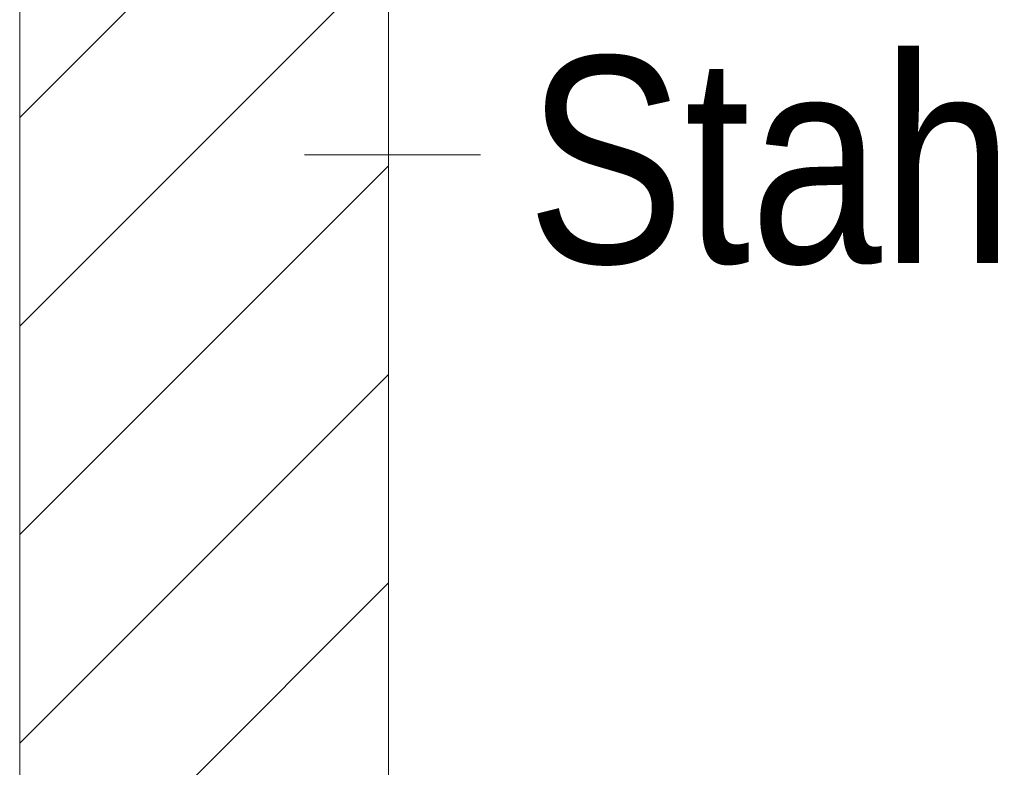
# Model space of a CAD drawing. Extents: x -620 to 300, y 62 to 1162.
# Tile 188 of 256: x 201.85 to 208.53, y 822.09 to 827.16. Entities that reach past the tile are written whole.
import ezdxf
from ezdxf.lldxf.tags import DXFTag

# ---------------------------------------------------------------- set-up
doc = ezdxf.new("R2010")
doc.units = 0
doc.layers.get('0').update_dxf_attribs({"lineweight": 13})
doc.layers.add('E_Detail_Beschriftung', color=7, linetype='Continuous', lineweight=13, true_color=0x009900)
doc.layers.add('E_Detail_Wandschraffur', color=7, linetype='Continuous', lineweight=5, true_color=0xc0c0c0)
doc.layers.add('E_Detail_Linie_Text_Bem', color=7, linetype='Continuous', lineweight=13)
doc.styles.get("Standard").update_dxf_attribs({"font": 'ARIALN.TTF'})
tags = doc.linetypes.add('fein_strichliert', pattern=[4, 1, -2, 1]).pattern_tags.tags
tags[8:9] = [DXFTag(74, 4), DXFTag(75, 0), DXFTag(340, '0'), DXFTag(46, 0.0), DXFTag(50, 0.0), DXFTag(44, 0.0), DXFTag(45, 0.0)]
tags[6:7] = [DXFTag(74, 4), DXFTag(75, 0), DXFTag(340, '0'), DXFTag(46, 0.0), DXFTag(50, 0.0), DXFTag(44, 0.0), DXFTag(45, 0.0)]
tags[4:5] = [DXFTag(74, 4), DXFTag(75, 0), DXFTag(340, '0'), DXFTag(46, 0.0), DXFTag(50, 0.0), DXFTag(44, 0.0), DXFTag(45, 0.0)]

# ---------------------------------------------------------------- blocks, each defined once
blk = doc.blocks.new('Referenz-A06G955K8I')
at = {"layer": 'E_Detail_Linie_Text_Bem', "linetype": 'Continuous', "ltscale": 0.13}
for p, q in [((201.8499, 829.7265), (201.8499, 789.7265)), ((204.3499, 817.9265), (204.3499, 829.7265))]:
    blk.add_line(p, q, dxfattribs=at)
at = {"layer": 'E_Detail_Linie_Text_Bem', "color": 0, "linetype": 'Continuous', "ltscale": 0.13}
blk.add_line((204.9736, 826.2387), (203.7819, 826.2387), dxfattribs=at)
at = {"layer": 'E_Detail_Wandschraffur', "linetype": 'ByBlock', "ltscale": 0.13}
for p, q in [((201.8499, 826.493), (204.3499, 828.993)), ((201.8499, 823.6646), (204.3499, 826.1646)), ((201.8499, 820.8361), (204.3499, 823.3361))]:
    blk.add_line(p, q, dxfattribs=at)
at = {"layer": 'E_Detail_Wandschraffur', "linetype": 'fein_strichliert', "ltscale": 0.13}
for p, q in [((201.8499, 825.0788), (204.3499, 827.5788)), ((201.8499, 822.2504), (204.3499, 824.7504))]:
    blk.add_line(p, q, dxfattribs=at)
at = {"layer": 'E_Detail_Beschriftung', "linetype": 'Continuous', "ltscale": 0.13, "insert": (205.2881, 826.9061), "char_height": 1.4, "attachment_point": 1}
blk.add_mtext('{\\fArial Narrow;Stahlbeton}', dxfattribs=at)

msp = doc.modelspace()

# ---------------------------------------------------------------- block references
at = {"color": 8, "lineweight": 25, "ltscale": 0.25, "true_color": 0x808080}
msp.add_blockref('Referenz-A06G955K8I', (0, 0), dxfattribs=at)

doc.saveas('drawing.dxf')
